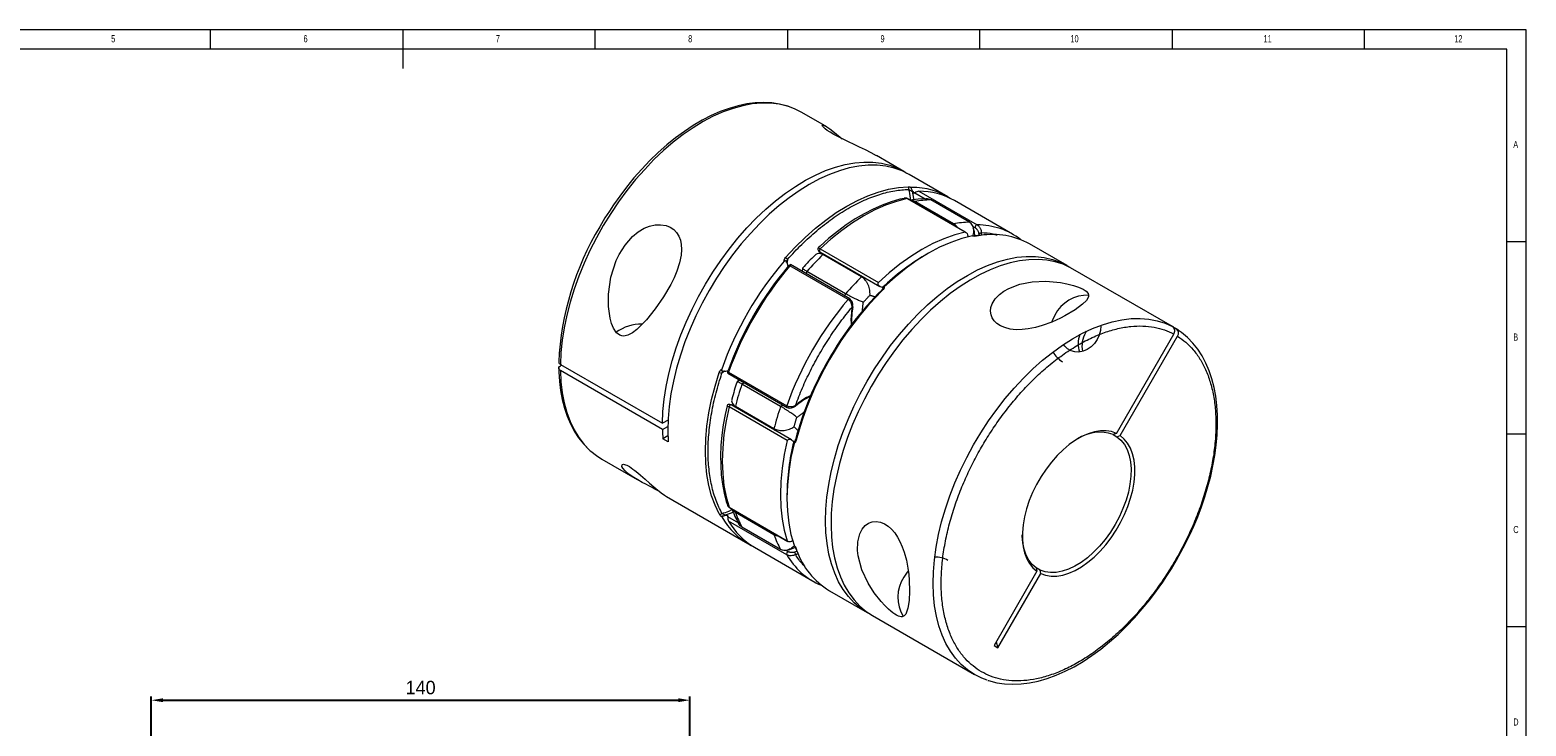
# Model space of a CAD drawing. Header units: millimetres. Extents: x 5 to 589, y 5 to 415.
# Tile 6 of 6: x 200 to 589, y 234 to 415. Entities that reach past the tile are written whole.
import ezdxf

# ---------------------------------------------------------------- set-up
doc = ezdxf.new("R2010")
doc.units = ezdxf.units.MM
doc.header["$LTSCALE"] = 3
doc.header["$PDSIZE"] = -1
doc.styles.add('SLDTEXTSTYLE0', font='TXT', dxfattribs={"width": 0.75})
doc.dimstyles.new('ISO-25', dxfattribs={"dimtxt": 2.5, "dimasz": 2.5, "dimexe": 1.25, "dimexo": 0.625, "dimtad": 1, "dimtxsty": 'Standard', "dimcen": 2.5, "dimadec": 0, "dimazin": 0, "dimtfac": 1, "dimtmove": 0, "dimatfit": 3, "dimfxl": 0, "dimarcsym": 0})

# ---------------------------------------------------------------- blocks, each defined once
blk = doc.blocks.new('*D30')
at = {"color": 1, "lineweight": -2}
for p, q in [((231.61, 218.32), (231.61, 241.88)), ((371.61, 218.3), (371.61, 241.88)), ((234.61, 240.88), (368.61, 240.88))]:
    blk.add_line(p, q, dxfattribs=at)
at = {"color": 1}
for points in [[(234.61, 241.38), (234.61, 240.38), (231.61, 240.88)], [(368.61, 241.38), (368.61, 240.38), (371.61, 240.88)]]:
    blk.add_solid(points, dxfattribs=at)
at = {"layer": 'Defpoints', "color": 0}
for p in [(371.61, 240.88), (231.61, 217.32), (371.61, 217.3)]:
    blk.add_point(p, dxfattribs=at)
at = {"color": 0, "insert": (301.61, 244.15), "char_height": 3.5, "attachment_point": 5}
blk.add_mtext('140', dxfattribs=at)

msp = doc.modelspace()

# ---------------------------------------------------------------- linework, layer by layer
at = {"color": 7, "linetype": 'Continuous', "lineweight": 0}
for p, q in [((589, 415), (5, 415)), ((247, 410), (247, 415)), ((297, 415), (297, 405)), ((347, 410), (347, 415)), ((397, 415), (397, 410)), ((447, 410), (447, 415)), ((497, 415), (497, 410)), ((547, 410), (547, 415)), ((589, 5), (589, 415)), ((584, 410), (10, 410)), ((584, 60.25), (584, 410)), ((584, 360), (589, 360)), ((589, 310), (584, 310)), ((584, 260), (589, 260))]:
    msp.add_line(p, q, dxfattribs=at)
at = {"color": 7, "linetype": 'Continuous', "lineweight": 15}
for p, q in [((407.2616, 389.7938), (400.7238, 393.5679)), ((427.2403, 378.2603), (420.1688, 382.3426)), ((438.6954, 371.6474), (428.6545, 377.4439)), ((427.4103, 371.2692), (427.3582, 371.2662)), ((443.2146, 362.4351), (428.0826, 371.1706)), ((443.3947, 362.3946), (428.224, 371.1524)), ((429.3834, 373.0858), (429.5419, 372.9943)), ((429.5419, 372.9943), (429.8849, 372.4961)), ((429.8891, 370.1912), (430.0879, 370.4363)), ((430.0735, 372.6874), (432.7733, 371.1289)), ((440.1288, 364.6398), (430.0879, 370.4363)), ((431.1612, 373.1011), (446.2933, 364.3656)), ((444.2731, 365.05), (434.2322, 370.8465)), ((455.5246, 361.9321), (440.3925, 370.6677)), ((439.93, 364.3947), (440.1288, 364.6398)), ((445.1901, 363.9608), (445.7883, 363.6154)), ((446.6814, 362.3001), (446.7826, 361.6484)), ((405.515, 358.1426), (420.6471, 349.4071)), ((447.2061, 361.6292), (446.0901, 361.4609)), ((469.6667, 353.7681), (459.9086, 359.4013)), ((397.2073, 353.6317), (397.0187, 354.219)), ((413.1713, 345.17), (397.7941, 354.047)), ((406.3948, 356.7941), (405.3048, 356.9249)), ((405.3735, 357.3837), (421.019, 348.3517)), ((416.2376, 350.8477), (406.1967, 356.6442)), ((406.1967, 356.6442), (406.7467, 356.5909)), ((433.6219, 356.9867), (432.7735, 356.4968)), ((412.7601, 345.0073), (397.628, 353.7428)), ((401.9278, 351.6607), (402.0523, 352.2694)), ((412.0932, 346.4729), (402.0523, 352.2694)), ((416.2376, 350.8477), (416.7876, 350.7944)), ((497.0947, 337.9232), (470.5782, 353.2308)), ((411.9687, 345.8642), (412.0932, 346.4729)), ((421.7123, 348.0934), (421.6851, 347.9831)), ((474.4961, 336.3157), (474.7581, 336.736)), ((482.4981, 310.1917), (497.4053, 336.0116)), ((483.4981, 309.6142), (498.4053, 335.4341)), ((497.0904, 337.9255), (498.0947, 337.3457)), ((498.6794, 336.9346), (498.1136, 337.3123)), ((337.9632, 328.1273), (364.4797, 312.8196)), ((338.3169, 327.923), (337.9634, 327.7189)), ((364.4797, 311.1865), (337.9632, 326.4942)), ((380.9531, 326.3927), (381.556, 326.523)), ((381.4909, 325.8067), (396.8671, 316.9302)), ((381.6703, 326.1033), (396.8024, 317.3677)), ((384.4788, 324.0818), (383.8911, 323.5994)), ((385.1587, 323.0087), (385.6236, 323.4209)), ((395.1996, 317.2122), (385.1587, 323.0087)), ((396.9355, 308.3374), (381.8034, 317.073)), ((398.0353, 308.543), (382.3899, 317.575)), ((383.442, 317.232), (393.4829, 311.4355)), ((383.7631, 316.7822), (383.442, 317.232)), ((395.1996, 317.2122), (395.6645, 317.6244)), ((365.9483, 313.6674), (364.4797, 312.8196)), ((364.4797, 311.1865), (365.8939, 312.0029)), ((393.804, 310.9857), (393.4829, 311.4355)), ((365.9143, 309.5651), (364.5818, 308.7959)), ((365.996, 307.9795), (364.5818, 308.7959)), ((398.6877, 308.1505), (398.6057, 308.0717)), ((398.7947, 308.1046), (398.7056, 308.1561)), ((398.726, 308.1071), (398.7198, 308.1274)), ((481.651, 309.8713), (482.6527, 309.293)), ((482.4981, 310.1917), (481.6527, 309.8705)), ((482.6527, 309.293), (483.4981, 309.6142)), ((348.728, 303.4989), (357.9046, 298.2014)), ((365.5673, 293.7778), (386.6997, 281.5783)), ((396.8584, 294.2831), (396.8584, 293.3034)), ((380.9531, 288.8361), (380.7946, 288.9276)), ((381.556, 288.7881), (380.9531, 288.8361)), ((381.3584, 291.5922), (381.3824, 291.5443)), ((384.3265, 286.8887), (381.4847, 288.5292)), ((381.8034, 291.0128), (396.9355, 282.2772)), ((381.8899, 290.8993), (397.0606, 282.1415)), ((383.442, 289.6433), (383.5549, 289.9381)), ((393.4829, 283.8468), (383.442, 289.6433)), ((396.8024, 278.6448), (381.6703, 287.3803)), ((395.1996, 280.0521), (385.1587, 285.8486)), ((393.4829, 283.8468), (393.5958, 284.1416)), ((388.3967, 280.5986), (403.5288, 271.8631)), ((399.0813, 280.4291), (399.2501, 280.0216)), ((399.2169, 280.2742), (399.3745, 279.8571)), ((397.1995, 279.4572), (396.5994, 279.8037)), ((399.4719, 279.6091), (398.7851, 279.3414)), ((461.8223, 274.3801), (450.6894, 255.0974)), ((451.6894, 254.5199), (462.8223, 273.8026)), ((461.6777, 275.2728), (461.8223, 274.3801)), ((462.6777, 274.6953), (461.6777, 275.2728)), ((462.8223, 273.8026), (462.6777, 274.6953)), ((407.9129, 269.3322), (417.6709, 263.699)), ((419.0852, 262.8826), (445.6017, 247.5749)), ((450.6894, 255.0974), (451.6894, 254.5199)), ((451.2203, 256.0168), (451.6894, 254.5199))]:
    msp.add_line(p, q, dxfattribs=at)
at = {"color": 7, "linetype": 'Continuous', "lineweight": 15, "flags": 128}
for points in [[(397.5388, 395.0029), (396.928, 395.1963), (394.7939, 395.697), (392.5589, 395.9603), (390.2341, 395.9849), (387.8312, 395.7706), (385.3623, 395.3185), (382.84, 394.6309), (380.2767, 393.7113), (377.6856, 392.5643), (375.0795, 391.1957), (372.4716, 389.6123), (369.8751, 387.8221), (367.3031, 385.8342), (364.7683, 383.6585), (362.2837, 381.306), (359.8618, 378.7886), (357.5146, 376.1188), (355.2541, 373.3102), (353.0916, 370.3769), (351.038, 367.3336), (349.1036, 364.1957), (347.2982, 360.979), (345.6309, 357.6996), (344.11, 354.3741), (342.7432, 351.0192), (341.5375, 347.6517), (340.4987, 344.2887), (339.6323, 340.9471), (338.9425, 337.6437), (338.4328, 334.395), (338.1058, 331.2176), (337.9632, 328.1273)], [(397.3523, 395.0701), (397.0504, 395.185), (394.9144, 395.732), (392.8835, 396.0296), (390.7801, 396.1342), (388.6136, 396.0453), (386.3939, 395.7634), (384.1308, 395.2903), (381.8341, 394.6287), (379.5137, 393.7824), (377.1789, 392.7559), (374.8391, 391.5544), (372.504, 390.184), (370.1826, 388.6514), (367.8842, 386.9639), (365.6182, 385.13), (363.3945, 383.1593), (361.2234, 381.0629), (359.1165, 378.8551), (357.0883, 376.5551), (355.1597, 374.1945), (353.3723, 371.8394), (351.776, 369.5838), (350.6813, 367.9444), (349.5467, 366.1571), (348.1748, 363.861)], [(400.7238, 393.5679), (398.9503, 394.4608), (397.5388, 395.0029)], [(420.1607, 382.3283), (418.7422, 383.1173), (417.3102, 383.8303), (415.7057, 384.5885), (414.319, 385.2306), (412.8605, 385.9106), (411.4525, 386.5875), (410.0653, 387.292), (409.0022, 387.8721), (408.0457, 388.4404), (407.3229, 388.9157), (406.7456, 389.3446), (406.3395, 389.7013), (406.0997, 389.9785), (406.0269, 390.1705), (406.1311, 390.2474), (406.5528, 390.1481), (407.2482, 389.8015), (407.9726, 389.3464), (408.8085, 388.7473), (408.8085, 388.7473)], [(408.8085, 388.7473), (410.7044, 387.1805), (411.1877, 386.722)], [(364.4797, 312.8196), (364.6228, 315.9158), (364.9509, 319.0995), (365.4624, 322.3546), (366.1547, 325.6646), (367.0243, 329.0128), (368.0667, 332.3823), (369.2768, 335.756), (370.6484, 339.117), (372.1746, 342.4482), (373.8476, 345.7328), (375.6591, 348.9542), (377.5998, 352.0961), (379.66, 355.1427), (381.8292, 358.0786), (384.0965, 360.8889), (386.4505, 363.5594), (388.8792, 366.0766), (391.3703, 368.4279), (393.9114, 370.6013), (396.4894, 372.5858), (399.0915, 374.3715), (401.7045, 375.9493), (404.3151, 377.3112), (406.9102, 378.4504), (409.4767, 379.361), (412.0015, 380.0386), (414.472, 380.4796), (416.8757, 380.6819), (419.2003, 380.6444), (421.4343, 380.3673), (423.5662, 379.852), (425.5853, 379.1012), (427.4814, 378.1185), (427.9378, 377.8354)], [(428.6545, 377.4439), (426.8031, 378.3703), (424.7562, 379.1024), (422.596, 379.595), (420.3334, 379.8455), (417.9801, 379.8527), (415.5482, 379.6164), (413.0502, 379.1379), (410.4988, 378.4197), (407.9072, 377.4654), (405.2887, 376.28), (402.6566, 374.8695), (400.0246, 373.2411), (397.4061, 371.4032), (394.8145, 369.3653), (392.2631, 367.1378), (389.7651, 364.7321), (387.3332, 362.1606), (384.9799, 359.4364), (382.7173, 356.5736), (380.557, 353.5868), (378.5101, 350.4913), (376.5871, 347.3031), (374.7978, 344.0384), (373.1515, 340.7141), (371.6565, 337.3472), (370.3206, 333.9549), (369.1506, 330.5547), (368.1525, 327.1641), (367.3315, 323.8003), (366.6916, 320.4807), (366.2363, 317.2223), (365.9678, 314.0419), (365.8876, 310.9556), (365.996, 307.9795)], [(396.4945, 355.8595), (399.0101, 358.5759), (401.6004, 361.1153), (404.2508, 363.4636), (406.9468, 365.6076), (409.6731, 367.5354), (412.4147, 369.2363), (415.1563, 370.7008), (417.8827, 371.9207), (420.5786, 372.8894), (423.229, 373.6013), (425.8193, 374.0525), (428.3349, 374.2405)], [(429.2964, 374.0826), (429.1739, 374.0497), (429.135, 374.0098), (429.1135, 373.9475), (429.1169, 373.8785), (429.1436, 373.7909), (429.2218, 373.6297), (429.3092, 373.4632), (429.3497, 373.3779), (429.3862, 373.2905)], [(427.352, 371.2422), (426.2036, 371.0022), (423.907, 370.3406), (421.5865, 369.4943), (419.2517, 368.4678), (416.912, 367.2663), (414.5768, 365.8959), (412.2554, 364.3633), (409.957, 362.6758), (407.6911, 360.8419), (405.4673, 358.8711), (405.0339, 358.4526)], [(428.0826, 371.1706), (425.3222, 370.4693), (422.51, 369.4871), (419.6631, 368.2299), (416.7988, 366.7054), (413.9345, 364.9228), (411.0876, 362.8931), (408.2754, 360.6284), (405.515, 358.1426)], [(428.224, 371.1524), (428.1728, 371.1718), (428.0826, 371.1706)], [(432.9926, 371.1405), (430.971, 371.0331), (428.8324, 370.7376)], [(429.3834, 373.0858), (429.7122, 371.1983), (429.7432, 370.9145)], [(429.3862, 373.2905), (429.4628, 373.1239), (429.5419, 372.9943)], [(353.2299, 356.6625), (354.7618, 359.1274), (356.7312, 361.3532), (358.1631, 362.5188), (359.7676, 363.4702), (361.1543, 364.0253), (362.6128, 364.3536), (364.0208, 364.4117), (365.4081, 364.1826), (366.4711, 363.7606), (367.4277, 363.1171), (368.1504, 362.3632), (368.7278, 361.4474), (369.1339, 360.4108), (369.3737, 359.2573), (369.4465, 357.9343), (369.3422, 356.5351), (368.9206, 354.4615), (368.2252, 352.3347), (367.5007, 350.6092), (366.6649, 348.9066), (364.7689, 345.6448), (362.631, 342.5458), (360.3129, 339.6762), (357.803, 337.169), (356.6772, 336.3189), (355.4624, 335.6834), (354.4313, 335.4662), (353.9046, 335.51), (353.367, 335.6939), (352.5262, 336.3506), (351.748, 337.5446), (351.2564, 338.783), (350.9013, 340.121), (350.4941, 343.1951), (350.4959, 346.3747), (351.1074, 350.7555), (352.4871, 355.0917), (353.2299, 356.6625)], [(443.2146, 362.4351), (440.4543, 361.7338), (437.6421, 360.7515), (434.7952, 359.4943), (431.9309, 357.9698), (429.0665, 356.1873), (426.2196, 354.1575), (423.4075, 351.8928), (420.6471, 349.4071)], [(443.2146, 362.4351), (443.3096, 362.4307), (443.3947, 362.3946), (443.5346, 362.2809), (443.6846, 362.0797), (443.817, 361.7848), (443.8742, 361.4805), (443.8737, 361.406)], [(445.7361, 361.4605), (445.5795, 362.5145), (445.3036, 363.6285)], [(405.0232, 358.4565), (404.9394, 358.3553), (404.8808, 358.2289), (404.8586, 358.0848), (404.8791, 357.9333), (405.0459, 357.645), (405.3465, 357.4031)], [(405.515, 358.1426), (405.4248, 358.0397), (405.3506, 357.9187), (405.2984, 357.7895), (405.2724, 357.6625), (405.2748, 357.548), (405.3053, 357.4551), (405.3614, 357.3914), (405.3735, 357.3837)], [(445.0908, 361.4915), (442.2886, 360.7952), (439.4321, 359.8085), (436.5391, 358.5375), (433.6279, 356.9901), (430.7167, 355.1762), (427.8237, 353.1071), (424.9672, 350.7958), (422.1651, 348.2568)], [(445.0908, 361.4915), (445.2079, 361.5065), (445.2336, 361.5019), (445.232, 361.4866), (445.2156, 361.4745)], [(445.8502, 361.4914), (445.8739, 361.498), (445.887, 361.5006)], [(447.0083, 361.6471), (445.9608, 361.5132), (445.8874, 361.4978)], [(396.0987, 354.918), (396.2569, 355.0471), (396.3386, 355.0769), (396.4267, 355.0778), (396.4971, 355.0475), (396.5642, 354.9833), (396.6586, 354.8315), (396.8574, 354.512)], [(396.7597, 354.6698), (396.7565, 354.6868), (396.7636, 354.7739)], [(396.7624, 354.6422), (396.7651, 354.6406), (396.7646, 354.643)], [(397.0187, 354.219), (396.9591, 354.3599), (396.8574, 354.512)], [(397.5503, 353.9122), (397.6294, 353.973), (397.7482, 354.0421), (397.8036, 354.0369), (397.7934, 353.9792), (397.7498, 353.9017), (397.6894, 353.8179), (397.628, 353.7428)], [(418.3877, 263.3074), (417.8085, 263.6204), (416.0037, 264.7936), (414.3409, 266.1923), (412.8286, 267.8092), (411.4745, 269.636), (410.2856, 271.6635), (409.2679, 273.8812), (408.4268, 276.2776), (407.7664, 278.8406), (407.2903, 281.5569), (407.0008, 284.4127), (406.8994, 287.3933), (406.9867, 290.4833), (407.2622, 293.667), (407.7244, 296.928), (408.3711, 300.2495), (409.1989, 303.6146), (410.2035, 307.0059), (411.3798, 310.4061), (412.7218, 313.7978), (414.2226, 317.1634), (415.8744, 320.4858), (417.6688, 323.7479), (419.5967, 326.9329), (421.648, 330.0246), (423.8123, 333.0071), (426.0785, 335.865), (428.4349, 338.5837), (430.8695, 341.1493), (433.3698, 343.5485), (435.9229, 345.7692), (438.5157, 347.7998), (441.135, 349.63), (443.7673, 351.2503), (446.3991, 352.6526), (449.0168, 353.8295), (451.6072, 354.775), (454.1568, 355.4843), (456.6526, 355.9538), (459.0817, 356.181), (461.4318, 356.1647), (463.6908, 355.9051), (465.8471, 355.4035), (467.8895, 354.6625), (469.8077, 353.6858), (470.3642, 353.3432)], [(470.5782, 353.2308), (468.6317, 354.1212), (466.5662, 354.7781), (464.3921, 355.1983), (462.1204, 355.3796), (459.7627, 355.321), (457.3308, 355.023), (454.837, 354.4869), (452.294, 353.7155), (449.7145, 352.7127), (447.1116, 351.4836), (444.4984, 350.0344), (441.8883, 348.3723), (439.2942, 346.5059), (436.7294, 344.4445), (434.2068, 342.1985), (431.7392, 339.7793), (429.339, 337.1991), (427.0183, 334.471), (424.7889, 331.6087), (422.662, 328.6267), (420.6485, 325.54), (418.7584, 322.3644), (417.0013, 319.1157), (415.386, 315.8104), (413.9209, 312.4653), (412.6132, 309.0971), (411.4695, 305.7231), (410.4957, 302.36), (409.6966, 299.0251), (409.0764, 295.7351), (408.638, 292.5067), (408.3838, 289.3561), (408.3151, 286.2993), (408.4321, 283.3517), (408.7343, 280.5283), (409.2201, 277.8432), (409.8872, 275.3101), (410.732, 272.9417), (411.7505, 270.7501), (412.9374, 268.7462), (414.2866, 266.9403), (415.7915, 265.3414), (417.4444, 263.9576), (419.0852, 262.8826)], [(400.9092, 353.0726), (400.8587, 352.8416), (400.7781, 352.3244)], [(421.1535, 348.29), (421.019, 348.3517), (420.78, 348.5482), (420.6068, 348.8137), (420.5421, 349.0371), (420.5445, 349.2056), (420.5871, 349.329), (420.6471, 349.4071)], [(421.7314, 347.3989), (421.6647, 347.4327), (421.605, 347.4529), (421.5547, 347.4588), (421.5157, 347.4502), (421.4904, 347.4289)], [(421.7523, 347.9674), (421.7676, 347.9484), (421.7659, 347.8331), (421.6787, 347.6543), (421.5052, 347.444)], [(421.6851, 347.9831), (421.6892, 347.9648), (421.7212, 347.9669)], [(422.1651, 348.2568), (422.0122, 348.1159), (421.9438, 348.057), (421.8787, 348.005), (421.8355, 347.9752), (421.8042, 347.9603), (421.7775, 347.9625), (421.7454, 347.965)], [(467.9305, 340.1092), (465.7346, 339.1119), (463.1802, 338.1794), (461.4402, 337.6948), (459.5718, 337.3269), (458.0106, 337.1575), (456.4124, 337.138), (454.907, 337.2952), (453.459, 337.6587), (452.3761, 338.1245), (451.429, 338.7473), (450.7414, 339.4232), (450.2271, 340.1996), (449.9119, 341.0352), (449.7941, 341.9192), (449.8861, 342.878), (450.1927, 343.8298), (450.9674, 345.1228), (452.0925, 346.2999), (453.2173, 347.1403), (454.4955, 347.8651), (457.3772, 348.9479), (460.636, 349.5692), (464.1818, 349.7248), (467.9785, 349.3875), (469.6276, 349.0807), (471.326, 348.6472), (472.6592, 348.1967), (473.2839, 347.9361), (473.8695, 347.6464), (474.6453, 347.133), (475.145, 346.5549), (475.2871, 346.0892), (475.2382, 345.6442), (474.6832, 344.6969), (473.6848, 343.7204), (471.7403, 342.2863), (469.1085, 340.718), (467.9305, 340.1092)], [(412.7601, 345.0073), (412.855, 345.0998), (412.9553, 345.163), (413.0529, 345.1919), (413.1398, 345.1841), (413.1726, 345.1692)], [(448.9227, 246.0948), (447.5085, 246.6249), (445.5995, 247.5761), (443.8215, 248.754), (442.1833, 250.1527), (440.6931, 251.7651), (439.3585, 253.583), (438.1862, 255.5974), (437.1821, 257.7981), (436.3513, 260.1741), (435.6978, 262.7133), (435.2251, 265.403), (434.9355, 268.2296), (434.8304, 271.1789), (434.9104, 274.2362), (435.1751, 277.3859), (435.6231, 280.6122), (436.2523, 283.8989), (437.0593, 287.2295), (438.0402, 290.5872), (439.19, 293.955), (440.503, 297.316), (441.9725, 300.6534), (443.5911, 303.9503), (445.3507, 307.1901), (447.2425, 310.3565), (449.2568, 313.4336), (451.3836, 316.4058), (453.6122, 319.2583), (455.9313, 321.9766), (458.3292, 324.5471), (460.794, 326.9568), (463.3132, 329.1937), (465.874, 331.2464), (468.4637, 333.1046), (471.0692, 334.759), (473.6773, 336.2012), (476.275, 337.424), (478.8492, 338.4212), (481.3868, 339.1878), (483.8752, 339.72), (486.3018, 340.015), (488.6544, 340.0714), (490.9212, 339.8889), (493.0907, 339.4685), (495.152, 338.8121), (497.0947, 337.9232), (497.0947, 337.9232)], [(466.5213, 340.9205), (465.8151, 339.4743), (465.6965, 339.1686)], [(478.4306, 338.2739), (478.4345, 338.1153), (478.3348, 336.9186), (478.0124, 335.7272), (477.4814, 334.5934), (476.765, 333.5665), (475.8944, 332.6916), (474.9078, 332.0069), (473.8482, 331.5422), (472.762, 331.318), (471.6967, 331.3439), (470.6987, 331.6189), (469.8117, 332.1309), (469.0746, 332.8576), (468.7638, 333.3061)], [(498.1507, 277.2818), (499.8908, 280.4427), (500.5519, 281.7288), (501.5993, 283.8812), (502.617, 286.1297), (503.6279, 288.5524), (504.5914, 291.0857), (505.486, 293.6992), (506.2949, 296.3661), (507.0051, 299.0639), (507.607, 301.7737), (508.0928, 304.4785), (508.4568, 307.1631), (508.6943, 309.8137), (508.8019, 312.4179), (508.777, 314.9639), (508.6176, 317.4411), (508.3225, 319.8393), (507.8905, 322.1491), (507.3212, 324.3615), (506.6139, 326.4681), (505.7682, 328.4606), (504.7839, 330.331), (503.6602, 332.0711), (502.3965, 333.6726), (500.9917, 335.1268), (499.444, 336.4241), (498.6794, 336.9346)], [(337.9632, 326.4942), (337.6719, 326.7313), (337.5331, 327.0108), (337.5622, 327.301), (337.7562, 327.5694), (337.9634, 327.7189)], [(337.5394, 327.1064), (337.5485, 326.1789), (337.7078, 323.7018), (338.003, 321.3036), (338.4349, 318.9938), (339.0043, 316.7814), (339.7116, 314.6748), (340.5572, 312.6822), (341.5416, 310.8118), (342.6653, 309.0717), (343.9289, 307.4702), (345.3338, 306.0161), (345.7048, 305.7051)], [(379.8878, 326.8399), (379.8552, 326.6382), (379.8702, 326.5527), (379.9134, 326.4759), (379.9749, 326.4301), (380.0641, 326.4041), (380.2428, 326.3983), (380.4307, 326.4018), (380.5248, 326.3974), (380.6188, 326.3858)], [(337.9632, 326.4942), (338.1058, 323.5686), (338.4328, 320.7687), (338.9425, 318.1085), (339.6323, 315.6015), (340.4987, 313.2602), (341.5375, 311.0965), (342.7432, 309.1212), (344.11, 307.3444), (345.6309, 305.7748), (345.8559, 305.5719)], [(379.2704, 289.2583), (378.1756, 291.5312), (377.2714, 294.0004), (376.5629, 296.652), (376.054, 299.4713), (375.7475, 302.4427), (375.6452, 305.5495), (375.7475, 308.7745), (376.054, 312.0997), (376.5629, 315.5067), (377.2714, 318.9763), (378.1756, 322.4894), (379.2704, 326.0263)], [(380.3451, 326.3362), (380.4173, 326.386), (380.4615, 326.4016), (380.4588, 326.4031)], [(381.6703, 326.1033), (381.6275, 325.9922), (381.5929, 325.9169), (381.542, 325.8337), (381.4963, 325.8044), (381.4688, 325.8674), (381.4763, 326.0287), (381.4847, 326.0858)], [(381.2919, 317.335), (380.7913, 315.081), (380.3055, 312.3763), (379.9415, 309.6917), (379.704, 307.041), (379.5964, 304.4368), (379.6213, 301.8908), (379.7807, 299.4136), (380.0759, 297.0154), (380.5078, 294.7057), (381.0772, 292.4932), (381.3743, 291.6081)], [(381.8034, 317.073), (381.0307, 313.4393), (380.4755, 309.8714), (380.1409, 306.3908), (380.0292, 303.0187), (380.1409, 299.7756), (380.4755, 296.6812), (381.0307, 293.7543), (381.8034, 291.0128)], [(382.3596, 317.5886), (382.0011, 317.7276), (381.6674, 317.7284), (381.5257, 317.6705), (381.4118, 317.5793), (381.3315, 317.4652), (381.2856, 317.3418)], [(382.3594, 317.5887), (382.294, 317.5984), (382.1983, 317.5783), (382.0979, 317.5231), (382.0009, 317.4371), (381.9151, 317.3273), (381.8475, 317.2026), (381.8034, 317.073)], [(382.3899, 317.575), (382.3772, 317.5816), (382.3594, 317.5887)], [(382.7602, 317.8705), (383.1019, 317.3559), (383.4415, 316.9678)], [(396.8685, 316.9294), (396.8391, 316.9504), (396.7889, 317.0218), (396.7651, 317.1207), (396.7697, 317.2392), (396.8024, 317.3677)], [(396.9355, 308.3374), (396.1628, 304.7038), (395.6076, 301.1358), (395.273, 297.6552), (395.1613, 294.2831), (395.273, 291.04), (395.6076, 287.9456), (396.1628, 285.0187), (396.9355, 282.2772)], [(398.6908, 307.5981), (397.8929, 303.9017), (397.3194, 300.272), (396.9738, 296.7318), (396.8584, 293.3034), (396.9738, 290.0082), (397.3194, 286.8671), (397.8929, 283.8996), (398.6908, 281.1244)], [(396.9355, 308.3374), (396.988, 308.4511), (397.0779, 308.5423), (397.2409, 308.6277), (397.4948, 308.6735), (397.8178, 308.634), (398.0354, 308.543), (398.1561, 308.4574)], [(398.7198, 308.1274), (398.7056, 308.1561), (398.6877, 308.1505)], [(398.6908, 307.5981), (398.7363, 307.801), (398.7532, 307.8897), (398.7656, 307.9721), (398.7698, 308.0243), (398.7671, 308.0589), (398.7518, 308.0809), (398.7337, 308.0941), (398.7305, 308.0996)], [(399.0648, 308.576), (398.9694, 308.3207), (398.858, 308.1556), (398.7589, 308.0964), (398.7302, 308.1009)], [(399.2169, 308.4026), (399.1543, 308.4435), (399.107, 308.4851), (399.0767, 308.5257), (399.0646, 308.5637), (399.0712, 308.5978), (399.0723, 308.5999)], [(482.4981, 310.1917), (481.216, 310.6505), (479.8251, 310.8723), (478.3432, 310.8543), (476.7891, 310.5967), (475.1826, 310.1028), (473.544, 309.3789), (471.8942, 308.4342), (470.2541, 307.2806), (468.6446, 305.9328), (467.0861, 304.4081), (465.5984, 302.7256), (464.2004, 300.9068), (462.91, 298.9748), (461.7434, 296.9542), (460.7154, 294.8706), (459.8393, 292.7505), (459.126, 290.6208), (458.5847, 288.5086), (458.2222, 286.4408), (458.0432, 284.4435), (458.0498, 282.5422), (458.2421, 280.761), (458.6175, 279.1225), (459.1714, 277.6477), (459.8966, 276.3551), (460.784, 275.2613), (461.8223, 274.3801)], [(482.6527, 309.293), (483.6884, 308.4025), (484.5665, 307.2916), (485.2752, 305.9756), (485.8046, 304.4725), (486.1476, 302.8027), (486.2994, 300.9891), (486.2581, 299.0565), (486.0241, 297.0313), (485.6007, 294.9412), (484.9936, 292.8147), (484.2111, 290.681), (483.264, 288.5692), (482.1652, 286.5081), (480.9297, 284.526), (479.5744, 282.6499), (478.1178, 280.9055), (476.5799, 279.3166), (474.9816, 277.905), (473.3448, 276.6899), (471.6918, 275.6879), (470.0454, 274.9128), (468.4279, 274.3751), (466.8615, 274.0822), (465.3676, 274.0381), (463.9666, 274.2434), (462.6777, 274.6953)], [(462.8223, 273.8026), (464.1044, 273.3438), (465.4953, 273.122), (466.9772, 273.14), (468.5313, 273.3976), (470.1378, 273.8915), (471.7764, 274.6154), (473.4262, 275.5601), (475.0663, 276.7137), (476.6758, 278.0614), (478.2343, 279.5862), (479.722, 281.2687), (481.12, 283.0875), (482.4105, 285.0195), (483.5771, 287.0401), (484.605, 289.1237), (485.4811, 291.2438), (486.1944, 293.3735), (486.7357, 295.4857), (487.0982, 297.5535), (487.2773, 299.5508), (487.2706, 301.4521), (487.0783, 303.2333), (486.7029, 304.8718), (486.149, 306.3466), (485.4238, 307.6392), (484.5364, 308.733), (483.4981, 309.6142)], [(345.8559, 305.5719), (347.2982, 304.4205), (348.728, 303.4989)], [(363.7907, 295.0444), (363.2147, 295.3631), (362.5403, 295.7258), (361.8394, 296.0954), (361.1176, 296.4722), (360.1513, 296.9768), (359.2067, 297.4783), (358.0705, 298.1062), (357.0436, 298.7158), (356.3301, 299.1782), (355.7047, 299.6248), (354.765, 300.4283), (354.1612, 301.1655), (353.964, 301.6222), (354.0018, 301.9826), (354.1262, 302.0985), (354.3403, 302.1557), (354.5838, 302.1423), (354.913, 302.0572), (355.2029, 301.9419), (355.5461, 301.7713), (355.9178, 301.5549), (356.328, 301.2869), (356.8121, 300.9402), (357.3123, 300.5557), (358.0532, 299.9509), (358.7844, 299.3265), (359.9974, 298.2611), (361.1542, 297.2407), (362.7572, 295.8679), (364.19, 294.7263), (364.19, 294.7263)], [(364.19, 294.7263), (365.0258, 294.1235), (365.5695, 293.7816)], [(379.8878, 288.5045), (379.8552, 288.6269), (379.8702, 288.6806), (379.9134, 288.7305), (379.9749, 288.762), (380.064, 288.7827), (380.2426, 288.7955), (380.4306, 288.8031), (380.5248, 288.8107), (380.6188, 288.8228)], [(382.8389, 289.6942), (382.5935, 289.5864), (380.7946, 288.9276)], [(381.8034, 291.0128), (381.8475, 290.934), (381.8899, 290.8993)], [(428.6305, 272.0396), (428.7056, 269.2495), (428.5863, 266.8151), (428.2862, 264.7852), (427.7285, 263.2521), (427.3575, 262.8207), (426.8225, 262.5824), (426.5436, 262.5683), (426.208, 262.6179), (425.8153, 262.7445), (425.3429, 262.9689), (424.8983, 263.2344), (424.4138, 263.5707), (423.8363, 264.0238), (423.2529, 264.5307), (422.2741, 265.4796), (421.3453, 266.4892), (419.5212, 268.8103), (417.9692, 271.2596), (416.3305, 274.763), (415.3502, 278.4171), (415.1955, 279.7955), (415.251, 282.0289), (415.7717, 284.1358), (416.3613, 285.2847), (417.1829, 286.2571), (418.011, 286.8499), (418.9919, 287.2259), (420.0471, 287.3286), (421.2041, 287.1332), (422.1901, 286.7233), (423.1833, 286.074), (424.0415, 285.2995), (424.8538, 284.3509), (425.5854, 283.2749), (426.2399, 282.081), (426.8404, 280.7223), (427.3435, 279.3029), (427.8993, 277.2415), (428.2888, 275.1899), (428.4992, 273.5784), (428.6305, 272.0396)], [(398.1561, 282.221), (397.9471, 282.1215), (397.6865, 282.0608), (397.3574, 282.055), (397.1614, 282.0966), (397.0605, 282.1415), (396.9765, 282.208), (396.9355, 282.2772)], [(396.9471, 279.8768), (397.6181, 280.0476), (398.9251, 280.5308)], [(398.1561, 282.221), (398.2678, 282.2941), (398.334, 282.337)], [(398.6908, 281.1244), (398.7137, 281.0626), (398.7363, 281.0155), (398.745, 281.0027), (398.7532, 280.9954), (398.7601, 280.9953), (398.7656, 281.0044), (398.7685, 281.0196), (398.7686, 281.0213)], [(399.0705, 280.4666), (399.0767, 280.4428), (399.0813, 280.4291)], [(461.6777, 275.2728), (460.6421, 276.1633), (459.7639, 277.2741), (459.0553, 278.5901), (458.5259, 280.0933), (458.1829, 281.7631), (458.031, 283.5767), (458.0252, 283.8368)], [(449.1138, 246.0192), (449.2751, 245.9578), (451.4111, 245.4108), (453.442, 245.1133), (455.5454, 245.0086), (457.7118, 245.0975), (459.9316, 245.3794), (462.1947, 245.8526), (464.4913, 246.5141), (466.8118, 247.3604), (469.1466, 248.387), (471.4863, 249.5885), (473.8215, 250.9588), (476.1429, 252.4915), (478.4413, 254.1789), (480.7073, 256.0128), (482.931, 257.9836), (485.1021, 260.0799), (487.2089, 262.2878), (489.2372, 264.5878), (491.1658, 266.9484), (492.9531, 269.3035), (494.5495, 271.5591), (495.6442, 273.1984), (496.7787, 274.9858), (498.1507, 277.2818)], [(428.3238, 274.4385), (428.1206, 274.1856), (427.2213, 272.8509)]]:
    msp.add_lwpolyline(points, dxfattribs=at)
at = {"color": 7, "linetype": 'Continuous', "lineweight": 15}
for centre, radius, start, end in [((428.0037, 373.7793), 0.5678, 339.448263, 54.320342), ((429.4943, 355.5387), 18.545, 57.237525, 90.611629), ((427.7513, 370.3973), 0.891, 57.689407, 95.868224), ((429.8526, 373.1817), 0.4789, 166.870491, 191.559176), ((418.4106, 383.9973), 16.2461, 314.933116, 315.880473), ((431.3121, 371.0677), 2.0391, 94.243691, 127.405812), ((434.6578, 345.4034), 25.4467, 90.958362, 100.345858), ((431.1357, 354.2784), 18.8228, 60.542061, 89.922448), ((412.7073, 325.1157), 75.2705, 149.0194, 177.233518), ((444.6988, 339.6069), 25.4467, 90.958362, 100.345858), ((446.4471, 363.717), 0.6666, 103.338031, 188.763089), ((446.1498, 344.6884), 19.6777, 71.767181, 89.582283), ((446.9752, 362.9015), 0.6692, 243.961762, 307.509751), ((450.2651, 341.7443), 20.1188, 61.358338, 98.745576), ((446.7914, 346.8071), 17.4647, 51.664999, 71.591606), ((476.1533, 359.5206), 32.3347, 176.657234, 177.13265), ((445.4917, 363.2831), 1.8269, 261.318024, 281.404948), ((463.1804, 297.4697), 88.3191, 139.423432, 160.576568), ((395.7341, 354.5559), 1.5091, 32.903395, 59.743746), ((438.12, 320.8914), 49.2049, 133.671155, 139.110798), ((459.9766, 301.5468), 76.9935, 134.306741, 138.792322), ((462.7701, 305.5308), 59.1381, 120.479367, 133.969014), ((462.8993, 297.632), 86.3216, 139.553738, 160.446261), ((464.9256, 296.4622), 88.3744, 139.597085, 160.402915), ((231.9326, 556.1352), 261.3874, 309.219841, 309.316954), ((470.0175, 295.7503), 76.9935, 134.306741, 138.792322), ((482.9107, 286.0795), 86.6197, 134.934443, 165.065557), ((480.3363, 287.9952), 83.6275, 134.710535, 150.257453), ((410.4673, 317.0168), 33.0486, 70.107509, 71.134419), ((421.8671, 348.0655), 0.1761, 214.036639, 239.737214), ((480.0577, 287.7266), 88.3744, 139.597085, 160.402915), ((411.9453, 343.546), 2.0349, 347.657447, 52.906245), ((433.8629, 339.6314), 20.2161, 170.07074, 183.292396), ((413.7562, 343.1574), 0.1818, 281.377083, 348.280334), ((475.0009, 336.5964), 9.5185, 88.207181, 152.981037), ((359.3118, 326.3556), 12.2563, 90.692588, 124.256177), ((478.7969, 333.5243), 6.2468, 158.182984, 200.483302), ((480.1085, 332.9191), 6.5602, 148.817679, 192.509229), ((496.3046, 336.8138), 1.362, 323.91375, 54.539229), ((497.2445, 336.2266), 1.4055, 325.677889, 52.77509), ((471.8253, 334.5266), 6.6145, 208.635324, 239.699119), ((338.2226, 328.7568), 0.6809, 180.674126, 247.60513), ((479.8356, 287.408), 83.4874, 149.7371, 165.304496), ((380.0193, 327.3373), 1.5097, 240.261226, 267.089598), ((380.7684, 327.2478), 0.8749, 260.14916, 282.186371), ((124.0425, 368.3101), 260.882, 350.685581, 350.78287), ((431.6431, 306.9768), 50.5634, 160.845194, 166.139963), ((458.0569, 298.2025), 77.0033, 161.207287, 165.692487), ((413.7381, 299.0375), 23.4423, 117.486027, 128.853453), ((468.0978, 292.406), 77.0033, 161.207287, 165.692487), ((397.6605, 318.8034), 2.0346, 247.087862, 312.348894), ((398.8973, 317.43), 0.1867, 315.724055, 18.104059), ((410.0108, 311.9345), 45.5373, 180.941108, 183.952158), ((456.0021, 293.7931), 59.1458, 166.03003, 179.525353), ((419.8971, 333.3474), 33.0482, 228.863399, 229.89033), ((478.1292, 300.2333), 10.2611, 69.916591, 123.885606), ((379.5042, 289.7757), 0.5678, 245.684206, 320.549656), ((396.1329, 297.6901), 18.6622, 209.485571, 242.660523), ((380.946, 288.4734), 0.4788, 108.436298, 133.128911), ((380.8429, 287.3967), 1.4435, 85.62132, 98.932935), ((383.5303, 288.2703), 2.062, 172.785823, 205.567875), ((365.8626, 292.9724), 16.2417, 344.123468, 345.070829), ((382.309, 291.6885), 0.8937, 204.10411, 242.284849), ((401.17, 296.7532), 19.5987, 198.331979, 210.56431), ((407.4135, 298.2017), 25.4534, 199.647876, 209.033707), ((397.8982, 296.7493), 18.7382, 209.999307, 239.531551), ((417.4544, 292.4052), 25.4534, 199.647876, 209.033707), ((397.3388, 279.8813), 1.8276, 18.583909, 38.565905), ((397.441, 278.8359), 0.6666, 111.238009, 196.660769), ((413.8163, 288.6359), 19.7306, 210.422776, 227.53884), ((398.4113, 278.7864), 0.6692, 352.487068, 56.042415), ((418.0897, 286.3141), 19.7978, 199.034976, 239.066713), ((435.4113, 271.4547), 6.6146, 60.290469, 91.352093), ((412.2642, 286.9987), 17.475, 227.669424, 248.337162), ((435.2093, 267.6687), 9.5217, 147.026602, 211.661553)]:
    msp.add_arc(centre, radius, start, end, dxfattribs=at)
for points, knots in [([(397.0012, 355.3757), (398.2173, 356.6985), (400.6728, 359.3691), (404.5841, 362.908), (408.6348, 366.0584), (412.7683, 368.7138), (416.9017, 370.8308), (420.9524, 372.3572), (424.8637, 373.3341), (427.3192, 373.4986), (428.5354, 373.58)], [0, 0, 0, 0, 0.122253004, 0.246830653, 0.373007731, 0.5, 0.626992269, 0.753169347, 0.877746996, 1, 1, 1, 1]), ([(428.3349, 374.2405), (428.4718, 374.2354), (428.6795, 374.2276), (429.0238, 374.1605), (429.2075, 374.108), (429.2964, 374.0826)], [0, 0, 0, 0, 0.49937674, 0.75767277, 1, 1, 1, 1]), ([(428.5354, 373.58), (428.6467, 373.5162), (428.8137, 373.4204), (429.0905, 373.2571), (429.2463, 373.1657), (429.3323, 373.1154), (429.3667, 373.0955), (429.3834, 373.0858)], [0, 0, 0, 0, 0.49903215, 0.7487824, 0.88502708, 0.94416518, 1, 1, 1, 1]), ([(429.0252, 370.69), (429.0149, 370.9031), (428.9643, 371.9494), (428.7255, 372.8572), (428.5354, 373.58)], [0, 0, 0, 0, 0.20374241, 1, 1, 1, 1]), ([(428.0826, 371.1706), (428.0053, 371.2065), (427.8484, 371.2794), (427.5935, 371.3052), (427.4243, 371.2743), (427.349, 371.2606)], [0, 0, 0, 0, 0.34999512, 0.71096263, 1, 1, 1, 1]), ([(430.0879, 370.4363), (429.9229, 370.5197), (429.5906, 370.6876), (429.1609, 370.7801), (428.9311, 370.7441), (428.8335, 370.7288)], [0, 0, 0, 0, 0.36186459, 0.72898562, 1, 1, 1, 1]), ([(434.2322, 370.8465), (434.0535, 370.9288), (433.6934, 371.0945), (433.2569, 371.1722), (433.0166, 371.1452), (432.9924, 371.1424)], [0, 0, 0, 0, 0.4699155, 0.94659015, 1, 1, 1, 1]), ([(441.3379, 363.582), (441.2664, 363.6688), (441.0451, 363.938), (440.6314, 364.3128), (440.2955, 364.5313), (440.1288, 364.6398)], [0, 0, 0, 0, 0.19347997, 0.59964451, 1, 1, 1, 1]), ([(445.183, 361.5524), (445.2022, 361.5914), (445.4312, 362.0556), (445.4579, 362.8096), (445.3418, 363.6515), (445.1073, 364.2261), (444.7597, 364.7145), (444.4345, 364.9387), (444.2731, 365.05)], [0, 0, 0, 0, 0.02955806, 0.35218152, 0.51735064, 0.67598172, 0.8391424, 1, 1, 1, 1]), ([(445.7883, 363.6154), (445.8413, 363.5813), (445.9489, 363.5118), (446.1087, 363.3616), (446.2572, 363.1921), (446.428, 362.9524), (446.5977, 362.6389), (446.6534, 362.4132), (446.6814, 362.3001)], [0, 0, 0, 0, 0.12334861, 0.25043169, 0.37239526, 0.50078965, 0.74982612, 1, 1, 1, 1]), ([(446.2933, 364.3656), (446.367, 364.3174), (446.5167, 364.2196), (446.7284, 364.0082), (446.9228, 363.7604), (447.14, 363.4002), (447.3392, 362.9091), (447.3681, 362.5504), (447.3827, 362.3706)], [0, 0, 0, 0, 0.12347731, 0.25082564, 0.37095217, 0.50125139, 0.75001746, 1, 1, 1, 1]), ([(447.3827, 362.3706), (448.4068, 362.3107), (449.8237, 362.2279), (451.1087, 361.8403), (451.465, 361.7328)], [0, 0, 0, 0, 0.72272982, 1, 1, 1, 1]), ([(405.034, 358.4486), (405.0303, 358.4501), (405.0123, 358.4571), (405.0629, 358.4201), (405.1543, 358.3585), (405.3041, 358.2658), (405.4454, 358.1833), (405.515, 358.1426)], [0, 0, 0, 0, 0.06182375, 0.30574013, 0.53061893, 0.76892628, 1, 1, 1, 1]), ([(446.0901, 361.4609), (445.947, 361.4453), (445.73, 361.4217), (445.3721, 361.4434), (445.1825, 361.4758), (445.0908, 361.4915)], [0, 0, 0, 0, 0.49937674, 0.75767277, 1, 1, 1, 1]), ([(396.0987, 354.918), (396.1004, 354.9956), (396.1038, 355.156), (396.214, 355.4855), (396.383, 355.7109), (396.4945, 355.8595)], [0, 0, 0, 0, 0.24206567, 0.50010987, 1, 1, 1, 1]), ([(396.7523, 354.5912), (396.7562, 354.6693), (396.7697, 354.9396), (396.905, 355.1945), (397.0012, 355.3757)], [0, 0, 0, 0, 0.28911694, 1, 1, 1, 1]), ([(406.1967, 356.6442), (406.0259, 356.7287), (405.6818, 356.8989), (405.1802, 356.9688), (404.7233, 356.8861), (404.3593, 356.7429), (404.2157, 356.53), (404.1677, 356.4588)], [0, 0, 0, 0, 0.2200613, 0.4432879, 0.66029547, 0.8862775, 1, 1, 1, 1]), ([(402.0523, 352.2694), (401.8944, 352.362), (401.5764, 352.5486), (401.2221, 352.7775), (400.9998, 352.9474), (400.8752, 353.0592), (400.9277, 353.0631), (400.9414, 353.0641)], [0, 0, 0, 0, 0.222665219, 0.448564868, 0.679288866, 0.916103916, 1, 1, 1, 1]), ([(418.4408, 346.1082), (418.4454, 346.5413), (418.4545, 347.4065), (418.0802, 348.585), (417.6302, 349.4404), (417.2149, 350.0199), (416.7467, 350.5116), (416.4065, 350.7362), (416.2376, 350.8477)], [0, 0, 0, 0, 0.2499206, 0.49928453, 0.62694796, 0.74955798, 0.87566905, 1, 1, 1, 1]), ([(416.6915, 344.2616), (416.3924, 344.3742), (415.7949, 344.599), (414.7547, 345.0791), (413.8864, 345.5071), (413.2339, 345.8435), (412.6192, 346.1736), (412.2677, 346.3736), (412.0932, 346.4729)], [0, 0, 0, 0, 0.249923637, 0.499290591, 0.628722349, 0.7548268, 0.878296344, 1, 1, 1, 1]), ([(422.1651, 348.2568), (422.1605, 348.1855), (422.1512, 348.0384), (422.0275, 347.7386), (421.8491, 347.5339), (421.7314, 347.3989)], [0, 0, 0, 0, 0.24206567, 0.50010987, 1, 1, 1, 1]), ([(399.0748, 317.4881), (399.6527, 318.9927), (400.8119, 322.0111), (402.9256, 326.4919), (405.2946, 330.8914), (407.9201, 335.1427), (410.7437, 339.2135), (412.778, 341.7264), (413.792, 342.9791)], [0, 0, 0, 0, 0.16572993, 0.33246061, 0.50000002, 0.66755544, 0.83427806, 1, 1, 1, 1]), ([(413.792, 342.9791), (413.7786, 343.1586), (413.7516, 343.5176), (413.5719, 344.019), (413.3701, 344.3889), (413.1865, 344.6437), (412.9821, 344.86), (412.8333, 344.9587), (412.7601, 345.0073)], [0, 0, 0, 0, 0.248797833, 0.497833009, 0.628391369, 0.748759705, 0.876315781, 1, 1, 1, 1]), ([(413.792, 342.9791), (413.609, 341.6091), (413.3908, 339.9755), (413.5548, 338.568), (413.5813, 338.3409)], [0, 0, 0, 0, 0.83863588, 1, 1, 1, 1]), ([(447.4102, 248.2629), (446.6643, 248.7399), (445.1725, 249.6938), (443.1807, 251.6102), (441.3937, 253.8927), (439.8485, 256.6191), (438.5981, 259.7229), (437.6703, 263.22), (437.094, 267.0363), (436.8897, 271.1426), (437.0577, 275.4662), (437.5984, 279.9336), (438.4917, 284.4924), (439.7089, 289.035), (441.2239, 293.5446), (442.979, 297.896), (444.9565, 302.113), (447.1263, 306.1639), (449.5063, 310.0985), (452.1297, 313.9569), (454.9853, 317.6979), (458.1024, 321.3184), (461.403, 324.7053), (464.8858, 327.8272), (468.4729, 330.6046), (472.1288, 332.9928), (475.7904, 334.9544), (479.3939, 336.4514), (482.9039, 337.4864), (486.2409, 338.045), (489.4044, 338.159), (492.3092, 337.8384), (495.0035, 337.1548), (496.6046, 336.3927), (497.4053, 336.0116)], [0, 0, 0, 0, 0.02915189, 0.05830208, 0.08917883, 0.12005892, 0.15220522, 0.18435487, 0.21717572, 0.24999999, 0.28282083, 0.3156451, 0.3477914, 0.37994105, 0.4108178, 0.4416979, 0.47084725, 0.49999999, 0.52914935, 0.55830209, 0.58917884, 0.62005894, 0.65220523, 0.68435488, 0.71717573, 0.75, 0.78282085, 0.81564512, 0.84779141, 0.87994106, 0.91081782, 0.94169791, 0.97084641, 1, 1, 1, 1]), ([(498.4053, 335.4341), (499.1355, 334.9312), (500.5958, 333.9253), (502.5347, 331.9335), (504.2645, 329.5777), (505.7473, 326.7807), (506.9319, 323.611), (507.7903, 320.0534), (508.2954, 316.1837), (508.4272, 312.0317), (508.1867, 307.671), (507.5749, 303.1757), (506.6125, 298.5981), (505.3296, 294.0462), (503.7526, 289.5362), (501.9406, 285.1927), (499.9108, 280.9914), (497.6934, 276.9631), (495.27, 273.0584), (492.6069, 269.2375), (489.7159, 265.5418), (486.5683, 261.9753), (483.2428, 258.6499), (479.7417, 255.5972), (476.1432, 252.8954), (472.4832, 250.5885), (468.825, 248.7125), (465.2322, 247.304), (461.7398, 246.3593), (458.427, 245.8907), (455.2934, 245.866), (452.4235, 246.2727), (449.7681, 247.04), (448.1962, 247.8552), (447.4102, 248.2629)], [0, 0, 0, 0, 0.02915189, 0.05830208, 0.08917883, 0.12005892, 0.15220522, 0.18435487, 0.21717572, 0.24999999, 0.28282083, 0.3156451, 0.3477914, 0.37994105, 0.4108178, 0.4416979, 0.47084725, 0.49999999, 0.52914935, 0.55830209, 0.58917884, 0.62005894, 0.65220523, 0.68435488, 0.71717573, 0.75, 0.78282085, 0.81564512, 0.84779141, 0.87994106, 0.91081782, 0.94169791, 0.97084641, 1, 1, 1, 1]), ([(379.2704, 326.0263), (379.3432, 326.197), (379.4538, 326.456), (379.6841, 326.7164), (379.8214, 326.7996), (379.8878, 326.8399)], [0, 0, 0, 0, 0.49937674, 0.75767277, 1, 1, 1, 1]), ([(379.9426, 289.4149), (379.4051, 290.5091), (378.32, 292.7181), (377.2107, 296.5943), (376.5075, 300.866), (376.2744, 305.5046), (376.5075, 310.4123), (377.2107, 315.4958), (378.32, 320.6528), (379.4051, 324.1148), (379.9426, 325.8295)], [0, 0, 0, 0, 0.122253, 0.24683065, 0.37300773, 0.5, 0.62699227, 0.75316935, 0.877747, 1, 1, 1, 1]), ([(379.9426, 325.8295), (380.0479, 326.008), (380.1632, 326.2035), (380.3362, 326.3229), (380.3512, 326.3333)], [0, 0, 0, 0, 0.91338937, 1, 1, 1, 1]), ([(385.1587, 323.0087), (384.9961, 323.1009), (384.6687, 323.2865), (384.2946, 323.4772), (384.0415, 323.5816), (383.8862, 323.6326), (383.9088, 323.5857), (383.9147, 323.5734)], [0, 0, 0, 0, 0.22763978, 0.45855385, 0.68303478, 0.91679912, 1, 1, 1, 1]), ([(382.5869, 319.079), (382.5496, 319.0026), (382.4377, 318.7728), (382.4958, 318.3868), (382.6526, 317.9499), (382.964, 317.5505), (383.2835, 317.3377), (383.442, 317.232)], [0, 0, 0, 0, 0.11260571, 0.33885757, 0.55615349, 0.77965415, 1, 1, 1, 1]), ([(402.9831, 319.9881), (402.7742, 319.8978), (401.4743, 319.3366), (400.1697, 318.3316), (399.0748, 317.4881)], [0, 0, 0, 0, 0.16074342, 1, 1, 1, 1]), ([(381.8034, 317.073), (381.7335, 317.1128), (381.5916, 317.1938), (381.4365, 317.2771), (381.3374, 317.3255), (381.2799, 317.3508), (381.295, 317.3388), (381.2981, 317.3363)], [0, 0, 0, 0, 0.23068379, 0.46859953, 0.6930233, 0.93645198, 1, 1, 1, 1]), ([(399.4136, 314.3356), (399.1667, 314.5383), (398.6733, 314.9434), (397.7402, 315.6026), (396.9437, 316.1343), (396.3306, 316.5287), (395.7333, 316.8992), (395.3766, 317.1084), (395.1996, 317.2122)], [0, 0, 0, 0, 0.24991665, 0.49928189, 0.62694603, 0.74955666, 0.87566841, 1, 1, 1, 1]), ([(396.8024, 317.3677), (396.8809, 317.3286), (397.0405, 317.2493), (397.3295, 317.1804), (397.6412, 317.1487), (398.0618, 317.1586), (398.5867, 317.2533), (398.9118, 317.4097), (399.0748, 317.4881)], [0, 0, 0, 0, 0.123477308, 0.250825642, 0.370952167, 0.501251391, 0.750017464, 1, 1, 1, 1]), ([(393.4829, 311.4355), (393.664, 311.345), (394.0286, 311.1627), (394.6886, 311.0031), (395.3981, 310.9332), (396.3638, 310.9712), (397.5717, 311.2363), (398.3163, 311.6767), (398.689, 311.8972)], [0, 0, 0, 0, 0.124327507, 0.25044331, 0.373045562, 0.50071809, 0.750083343, 1, 1, 1, 1]), ([(399.2169, 308.4026), (399.1589, 308.2334), (399.0708, 307.9766), (398.8732, 307.7195), (398.7503, 307.6377), (398.6908, 307.5981)], [0, 0, 0, 0, 0.49937674, 0.75767277, 1, 1, 1, 1]), ([(379.8878, 288.5045), (379.8214, 288.5687), (379.6843, 288.7013), (379.454, 288.966), (379.3433, 289.1421), (379.2704, 289.2583)], [0, 0, 0, 0, 0.24206567, 0.50010987, 1, 1, 1, 1]), ([(379.9426, 289.4149), (380.5382, 289.581), (381.4446, 289.8337), (382.3761, 290.2809), (382.6955, 290.4342)], [0, 0, 0, 0, 0.65714499, 1, 1, 1, 1]), ([(380.7946, 288.9276), (380.7779, 288.9372), (380.7435, 288.957), (380.6569, 289.0063), (380.4998, 289.0955), (380.22, 289.2536), (380.0535, 289.3504), (379.9426, 289.4149)], [0, 0, 0, 0, 0.05581599, 0.11494045, 0.25116709, 0.50095601, 1, 1, 1, 1]), ([(381.3591, 291.6023), (381.3846, 291.5308), (381.4422, 291.3691), (381.5918, 291.1614), (381.7336, 291.0618), (381.8034, 291.0128)], [0, 0, 0, 0, 0.28715391, 0.64906978, 1, 1, 1, 1]), ([(383.442, 289.6433), (383.2842, 289.7467), (382.9664, 289.9549), (382.674, 290.2827), (382.5927, 290.4984), (382.5595, 290.5865)], [0, 0, 0, 0, 0.36833714, 0.7419723, 1, 1, 1, 1]), ([(385.1587, 285.8486), (385.0012, 285.9594), (384.684, 286.1828), (384.3964, 286.5214), (384.2965, 286.7488), (384.2822, 286.7813)], [0, 0, 0, 0, 0.4579076, 0.92246668, 1, 1, 1, 1]), ([(395.007, 283.3269), (394.9047, 283.3437), (394.5644, 283.3994), (394.0297, 283.5694), (393.6643, 283.7548), (393.4829, 283.8468)], [0, 0, 0, 0, 0.1779697, 0.59190634, 1, 1, 1, 1]), ([(398.6833, 281.0127), (398.6592, 280.9767), (398.3718, 280.5465), (397.7294, 280.1446), (396.9341, 279.8218), (396.3147, 279.7415), (395.7219, 279.803), (395.3728, 279.9694), (395.1996, 280.0521)], [0, 0, 0, 0, 0.02942633, 0.35209882, 0.51957923, 0.68275417, 0.8425196, 1, 1, 1, 1]), ([(398.6908, 281.1244), (398.7502, 281.0528), (398.873, 280.905), (399.0707, 280.6059), (399.1588, 280.406), (399.2169, 280.2742)], [0, 0, 0, 0, 0.24206567, 0.50010987, 1, 1, 1, 1]), ([(399.0748, 278.6989), (398.9127, 278.6219), (398.5883, 278.4678), (398.0642, 278.3944), (397.6429, 278.4021), (397.3305, 278.4464), (397.0409, 278.5241), (396.8811, 278.605), (396.8024, 278.6448)], [0, 0, 0, 0, 0.24879783, 0.49783301, 0.62839137, 0.7487597, 0.87631578, 1, 1, 1, 1]), ([(398.7851, 279.3414), (398.6735, 279.3094), (398.4503, 279.2453), (398.0952, 279.2347), (397.8018, 279.2626), (397.5804, 279.3064), (397.3699, 279.3698), (397.2557, 279.4284), (397.1995, 279.4572)], [0, 0, 0, 0, 0.24908875, 0.49826764, 0.62686336, 0.74906445, 0.8763966, 1, 1, 1, 1]), ([(401.5753, 275.5728), (401.336, 275.7987), (400.3909, 276.6904), (399.6374, 277.8403), (399.0748, 278.6989)], [0, 0, 0, 0, 0.253282, 1, 1, 1, 1])]:
    msp.add_open_spline(points, degree=3, knots=knots, dxfattribs=at)
for points in [[(447.4421, 361.6512), (447.3827, 362.3706)], [(397.0012, 355.3757), (396.8541, 354.5173)], [(416.4495, 341.9549), (416.6915, 344.2616)], [(416.6915, 344.2616), (418.4408, 346.1082)], [(418.4408, 346.1082), (419.7871, 345.6793)], [(380.6132, 326.3865), (379.9426, 325.8295)], [(399.4136, 314.3356), (401.2781, 315.6895)], [(398.689, 311.8972), (399.4136, 314.3356)], [(399.7267, 310.9432), (398.689, 311.8972)], [(399.0748, 278.6989), (399.8032, 279.0475)]]:
    msp.add_open_spline(points, degree=1, dxfattribs=at)

# ---------------------------------------------------------------- texts
at = {"color": 7, "linetype": 'Continuous', "lineweight": 0, "attachment_point": 1, "style": 'SLDTEXTSTYLE0'}
for s, insert, char_height in [('5', (221.1667, 413.6463), 1.8521), ('6', (271.1667, 413.6463), 1.8521), ('7', (321.1667, 413.6463), 1.8521), ('8', (371.1667, 413.6463), 1.8521), ('9', (421.1667, 413.6463), 1.8521), ('10', (470.5417, 413.6463), 1.85208), ('11', (520.75, 413.6463), 1.85208), ('12', (570.3333, 413.6463), 1.85208), ('A', (585.6667, 386.1463), 1.8521), ('B', (585.6667, 336.1463), 1.8521), ('C', (585.6667, 286.1463), 1.8521), ('D', (585.6667, 236.1463), 1.8521)]:
    msp.add_mtext(s, dxfattribs=dict(at, insert=insert, char_height=char_height))

# ---------------------------------------------------------------- dimensions: what is measured, and where the dimension line sits
dim = msp.add_linear_dim(base=(371.6079, 240.8764), p1=(231.6079, 217.3156), p2=(371.6079, 217.2956), text='140', dimstyle='ISO-25', override={"dimtxt": 3.5, "dimasz": 3, "dimexe": 1, "dimexo": 1, "dimgap": 1.524, "dimdec": 3, "dimzin": 0, "dimdsep": 46, "dimcen": 3, "dimclrd": 1, "dimclre": 1, "dimtdec": 3, "dimtzin": 0})
dim.commit()
dim.dimension.update_dxf_attribs({"geometry": '*D30', "text_midpoint": (301.6079, 244.1504)})

doc.saveas('drawing.dxf')
